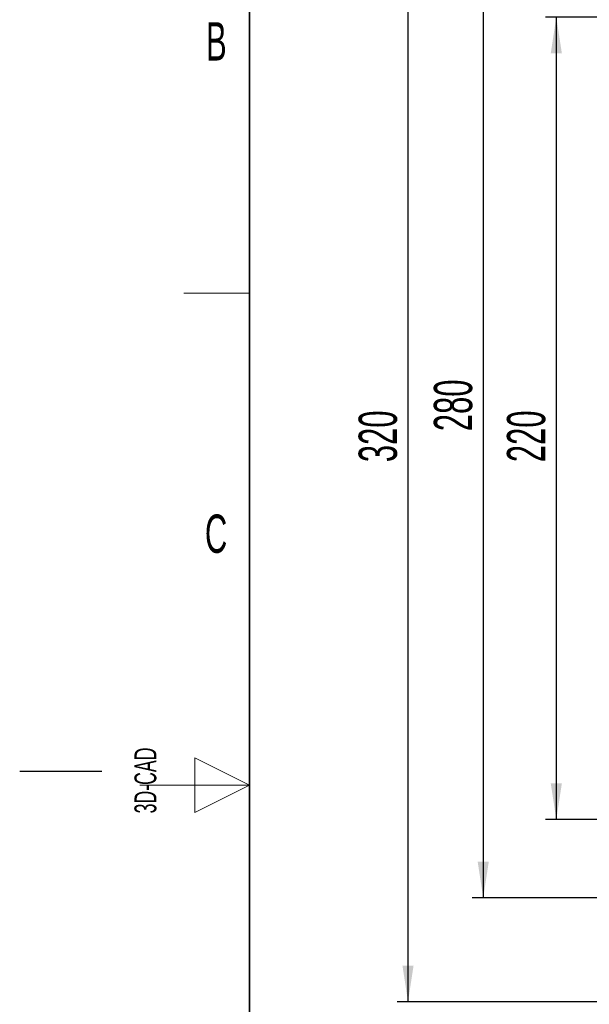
# Model space of a CAD drawing. Header units: millimetres. Extents: x 5 to 418, y 2 to 292.
# Tile 5 of 20: x 5 to 57, y 127 to 217. Entities that reach past the tile are written whole.
import ezdxf

# ---------------------------------------------------------------- set-up
doc = ezdxf.new("R2010")
doc.units = ezdxf.units.MM
doc.layers.add('SLD-0', color=7, linetype='Continuous')
doc.styles.add('SLDTEXTSTYLE0', font='TXT', dxfattribs={"width": 0.605})
doc.dimstyles.new('SLDDIMSTYLE0', dxfattribs={"dimtxt": 3.5, "dimasz": 3.302, "dimexe": 0, "dimexo": 0.0625, "dimgap": 0.875, "dimtad": 1, "dimlfac": 3, "dimrnd": 1e-09, "dimzin": 12, "dimdsep": 46, "dimtxsty": 'SLDTEXTSTYLE0', "dimsah": 1, "dimcen": 0.09, "dimadec": 0, "dimazin": 3, "dimtfac": 1, "dimtofl": 0, "dimtmove": 0, "dimatfit": 3, "dimfxl": 1, "dimfrac": 2, "dimtolj": 1, "dimtzin": 12, "dimarcsym": 0})

# ---------------------------------------------------------------- blocks, each defined once
blk = doc.blocks.new('_D_4')
at = {"layer": 'SLD-0', "color": 7}
for p, q in [((57.931, 217.464), (53.068, 217.464)), ((54.068, 217.464), (54.068, 144.13)), ((57.931, 144.13), (53.068, 144.13))]:
    blk.add_line(p, q, dxfattribs=at)
for points in [[(54.068, 217.464), (53.56, 214.162), (54.576, 214.162)], [(54.068, 144.13), (54.576, 147.432), (53.56, 147.432)]]:
    blk.add_solid(points, dxfattribs=at)
at = {"layer": 'SLD-0', "color": 7, "insert": (49.557, 176.787), "char_height": 3.5, "attachment_point": 1, "rotation": 90, "style": 'SLDTEXTSTYLE0'}
blk.add_mtext('220', dxfattribs=at)
blk = doc.blocks.new('_D_5')
at = {"layer": 'SLD-0', "color": 7}
for p, q in [((58.931, 230.297), (46.385, 230.297)), ((47.385, 230.297), (47.385, 136.964)), ((58.931, 136.964), (46.385, 136.964))]:
    blk.add_line(p, q, dxfattribs=at)
for points in [[(47.385, 230.297), (46.877, 226.995), (47.893, 226.995)], [(47.385, 136.964), (47.893, 140.266), (46.877, 140.266)]]:
    blk.add_solid(points, dxfattribs=at)
at = {"layer": 'SLD-0', "color": 7, "insert": (42.873, 179.62), "char_height": 3.5, "attachment_point": 1, "rotation": 90, "style": 'SLDTEXTSTYLE0'}
blk.add_mtext('280', dxfattribs=at)
blk = doc.blocks.new('_D_7')
at = {"layer": 'SLD-0', "color": 7}
for p, q in [((73.265, 234.13), (39.508, 234.13)), ((40.508, 127.464), (40.508, 234.13)), ((73.136, 127.464), (39.508, 127.464))]:
    blk.add_line(p, q, dxfattribs=at)
for points in [[(40.508, 234.13), (40, 230.828), (41.016, 230.828)], [(40.508, 127.464), (41.016, 130.766), (40, 130.766)]]:
    blk.add_solid(points, dxfattribs=at)
at = {"layer": 'SLD-0', "color": 7, "insert": (35.996, 176.787), "char_height": 3.5, "attachment_point": 1, "rotation": 90, "style": 'SLDTEXTSTYLE0'}
blk.add_mtext('320', dxfattribs=at)

msp = doc.modelspace()

# ---------------------------------------------------------------- linework, layer by layer
at = {"layer": 'SLD-0', "lineweight": 35}
msp.add_line((26, 282.5), (26, 12), dxfattribs=at)
at = {"layer": 'SLD-0', "lineweight": 18}
for p, q in [((20, 192.25), (26, 192.25)), ((26, 147.25), (21, 149.75)), ((21, 149.75), (21, 144.75)), ((16, 147.25), (26, 147.25)), ((21, 144.75), (26, 147.25))]:
    msp.add_line(p, q, dxfattribs=at)
at = {"layer": 'SLD-0'}
msp.add_line((12.5, 148.5), (5, 148.5), dxfattribs=at)

# ---------------------------------------------------------------- texts
at = {"layer": 'SLD-0', "char_height": 3.5, "attachment_point": 2, "style": 'SLDTEXTSTYLE0'}
for s, insert in [('B', (22.9816, 217.0011)), ('C', (22.9597, 172.0011))]:
    msp.add_mtext(s, dxfattribs=dict(at, insert=insert))
at = {"layer": 'SLD-0', "insert": (15.4939, 144.6806), "char_height": 2, "attachment_point": 1, "rotation": 90, "style": 'SLDTEXTSTYLE0'}
msp.add_mtext('3D-CAD', dxfattribs=at)

# ---------------------------------------------------------------- dimensions: what is measured, and where the dimension line sits
at = {"layer": 'SLD-0', "color": 7}
for base, p1, p2, picture, middle in [((40.5075, 234.1305), (74.1357, 127.4638), (74.2646, 234.1305), '_D_7', (40.5075, 180.7972)), ((47.3851, 136.9638), (59.9313, 230.2972), (59.9313, 136.9638), '_D_5', (47.3851, 183.6305)), ((54.0684, 144.1305), (58.9313, 217.4638), (58.9313, 144.1305), '_D_4', (54.0684, 180.7972))]:
    dim = msp.add_linear_dim(base=base, p1=p1, p2=p2, angle=90, dimstyle='SLDDIMSTYLE0', dxfattribs=at)
    dim.commit()
    dim.dimension.update_dxf_attribs({"geometry": picture, "text_midpoint": middle, "dimtype": 160})

doc.saveas('drawing.dxf')
